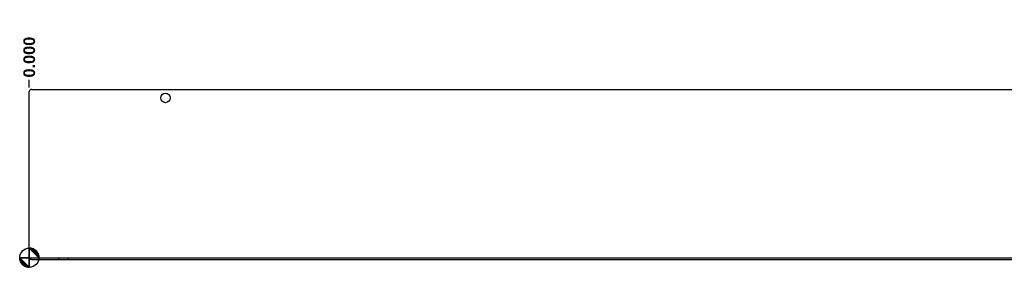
# Model space of a CAD drawing. Header units: inches. Extents: x -29 to 92, y -38 to 31.
# Tile 1 of 3: x -29.5 to -0.58, y 13.6 to 20.88. Entities that reach past the tile are written whole.
import ezdxf

# ---------------------------------------------------------------- set-up
doc = ezdxf.new("R2010")
doc.units = ezdxf.units.IN
doc.header["$LTSCALE"] = 2.857143
doc.header["$MEASUREMENT"] = 0
doc.linetypes.add('DASHED_SPACE', pattern=[0.2067, 0.1654, -0.0413])
for name, color, linetype, lineweight in [('Dimensions(ANSI)', 7, 'Continuous', 25), ('Hidden Edges(ANSI)', 7, 'DASHED_SPACE', 25), ('Visible Edges(ANSI)', 7, 'Continuous', 25)]:
    doc.layers.add(name, color=color, linetype=linetype, lineweight=lineweight)
doc.styles.add('Dimension-ANSI', font='arialbd.ttf')
doc.dimstyles.new('INCH-ANSI-VERTICAL', dxfattribs={"dimscale": 2.857143, "dimtxt": 0.12, "dimasz": 0.098425, "dimexe": 0.04, "dimexo": 0.04, "dimgap": 0.031496, "dimtad": 0, "dimtih": 1, "dimtoh": 1, "dimdec": 3, "dimrnd": 1e-08, "dimzin": 0, "dimdsep": 46, "dimtxsty": 'Dimension-ANSI', "dimcen": 0.09, "dimdle": 0.312, "dimclrd": 179, "dimclre": 179, "dimclrt": 7, "dimadec": 1, "dimazin": 0, "dimtfac": 1, "dimtdec": 3, "dimtofl": 0, "dimtmove": 0, "dimatfit": 3, "dimfxl": 1, "dimtolj": 1, "dimtzin": 4, "dimlwd": 25, "dimlwe": 25, "dimarcsym": 0})

# ---------------------------------------------------------------- blocks, each defined once
blk = doc.blocks.new('Origin Indicator Symbol1')
at = {"layer": 'Dimensions(ANSI)'}
h = blk.add_hatch(color=7, dxfattribs=at)
edge = h.paths.add_edge_path(flags=0)
edge.add_line((-10.226, 4.957), (-10.128, 4.859))
edge.add_arc((-10.226, 4.859), 0.0984, 0, 90)
h = blk.add_hatch(color=7, dxfattribs=at)
edge = h.paths.add_edge_path(flags=0)
edge.add_line((-10.226, 4.76), (-10.325, 4.859))
edge.add_arc((-10.226, 4.859), 0.0984, 180, 270)
at = {"layer": 'Dimensions(ANSI)', "color": 7, "linetype": 'Continuous'}
for p, q in [((-10.226, 4.957), (-10.128, 4.859)), ((-10.226, 4.76), (-10.325, 4.859))]:
    blk.add_line(p, q, dxfattribs=at)
at = {"layer": 'Dimensions(ANSI)', "color": 7, "linetype": 'Continuous', "flags": 128}
for points in [[(-10.226, 4.859), (-10.128, 4.859), (-10.226, 4.957), (-10.226, 4.859)], [(-10.226, 4.859), (-10.226, 4.957), (-10.226, 4.76), (-10.226, 4.859)], [(-10.226, 4.859), (-10.226, 4.76), (-10.325, 4.859), (-10.226, 4.859)], [(-10.226, 4.859), (-10.325, 4.859), (-10.226, 4.859), (-10.226, 4.859)]]:
    blk.add_lwpolyline(points, dxfattribs=at)
at = {"layer": 'Dimensions(ANSI)', "color": 7, "linetype": 'Continuous'}
blk.add_circle((-10.226, 4.859), 0.0984, dxfattribs=at)
for start, end in [(0, 90), (180, 270)]:
    blk.add_arc((-10.226, 4.859), 0.0984, start, end, dxfattribs=at)
at = {"layer": 'Dimensions(ANSI)', "color": 7}
for points in [[(-10.226, 4.859), (-10.128, 4.859), (-10.226, 4.957), (-10.226, 4.859)], [(-10.226, 4.859), (-10.226, 4.957), (-10.226, 4.76), (-10.226, 4.859)], [(-10.226, 4.859), (-10.226, 4.76), (-10.325, 4.859), (-10.226, 4.859)], [(-10.226, 4.859), (-10.325, 4.859), (-10.226, 4.859)]]:
    blk.add_solid(points, dxfattribs=at)
blk = doc.blocks.new('*D14')
at = {"layer": 'Defpoints', "color": 0, "linetype": 'Continuous', "transparency": 16777216}
for p in [(-29.218, 19.109), (-29.218, 18.767), (-29.218, 18.767)]:
    blk.add_point(p, dxfattribs=at)
at = {"layer": 'Dimensions(ANSI)', "color": 179, "linetype": 'Continuous', "lineweight": 25, "true_color": 0x262658, "transparency": 16777216}
blk.add_line((-29.218, 18.881), (-29.218, 19.109), dxfattribs=at)
at = {"layer": 'Dimensions(ANSI)', "color": 7, "linetype": 'Continuous', "lineweight": 25, "transparency": 16777216, "insert": (-29.218, 19.777), "char_height": 0.3429, "attachment_point": 5, "rotation": 90, "style": 'Dimension-ANSI'}
blk.add_mtext('\\A1;0.000', dxfattribs=at)
blk = doc.blocks.new('*D15')
at = {"layer": 'Defpoints', "color": 0, "linetype": 'Continuous', "transparency": 16777216}
for p in [(90.282, 19.109), (-29.218, 18.767), (90.282, 18.767)]:
    blk.add_point(p, dxfattribs=at)
at = {"layer": 'Dimensions(ANSI)', "color": 179, "linetype": 'Continuous', "lineweight": 25, "true_color": 0x262658, "transparency": 16777216}
blk.add_line((90.282, 18.881), (90.282, 19.109), dxfattribs=at)
at = {"layer": 'Dimensions(ANSI)', "color": 7, "linetype": 'Continuous', "lineweight": 25, "transparency": 16777216, "insert": (90.282, 20.034), "char_height": 0.34286, "attachment_point": 5, "rotation": 90, "style": 'Dimension-ANSI'}
blk.add_mtext('\\A1;119.500', dxfattribs=at)

msp = doc.modelspace()

# ---------------------------------------------------------------- linework, layer by layer
at = {"layer": 'Hidden Edges(ANSI)', "ltscale": 0.035232}
for p, q in [((-28.3589, 13.8815), (-28.3589, 13.8285)), ((-28.0779, 13.8815), (-28.0779, 13.8285))]:
    msp.add_line(p, q, dxfattribs=at)
at = {"layer": 'Visible Edges(ANSI)'}
for p, q in [((-29.1564, 18.8285), (90.2196, 18.8285)), ((-29.2184, 13.9125), (-29.2184, 18.7665)), ((-29.2184, 13.9125), (-29.2184, 13.8815)), ((-29.2184, 13.8815), (-29.1564, 13.8815)), ((-29.2184, 13.8815), (-29.2184, 13.8285)), ((-29.1564, 13.8285), (-29.2184, 13.8285)), ((-29.1564, 13.8815), (90.2196, 13.8815)), ((-29.1564, 13.8285), (90.2196, 13.8285))]:
    msp.add_line(p, q, dxfattribs=at)
msp.add_circle((-25.2184, 18.5785), 0.1405, dxfattribs=at)
msp.add_arc((-29.1564, 18.7665), 0.062, 90, 180, dxfattribs=at)

# ---------------------------------------------------------------- block references
at = {"layer": 'Dimensions(ANSI)', "xscale": 2.857142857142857, "yscale": 2.857142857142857, "zscale": 2.857142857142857}
msp.add_blockref('Origin Indicator Symbol1', (0, 0), dxfattribs=at)

# ---------------------------------------------------------------- dimensions: what is measured, and where the dimension line sits
at = {"layer": 'Dimensions(ANSI)', "color": 179, "linetype": 'Continuous', "lineweight": 25, "true_color": 0x262658}
for feature_location, offset, origin, picture, middle in [((90.2816, 18.7665), (0, 0.3429), (-29.2184, 18.7665), '*D15', (90.2816, 20.0343)), ((-29.2184359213, 18.7665394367), (0, 0.3428571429), (-29.2184359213, 18.7665394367), '*D14', (-29.2184359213, 19.7768166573))]:
    dim = msp.add_ordinate_dim(feature_location=feature_location, offset=offset, dtype=1, origin=origin, dimstyle='INCH-ANSI-VERTICAL', override={"dimgap": 0.031496, "dimtad": 0, "dimdec": 3, "dimtol": 0, "dimlim": 0, "dimtp": 0, "dimtm": 0, "dimtdec": 3}, dxfattribs=at)
    dim.commit()
    dim.dimension.update_dxf_attribs({"geometry": picture, "text_midpoint": middle})

doc.saveas('drawing.dxf')
